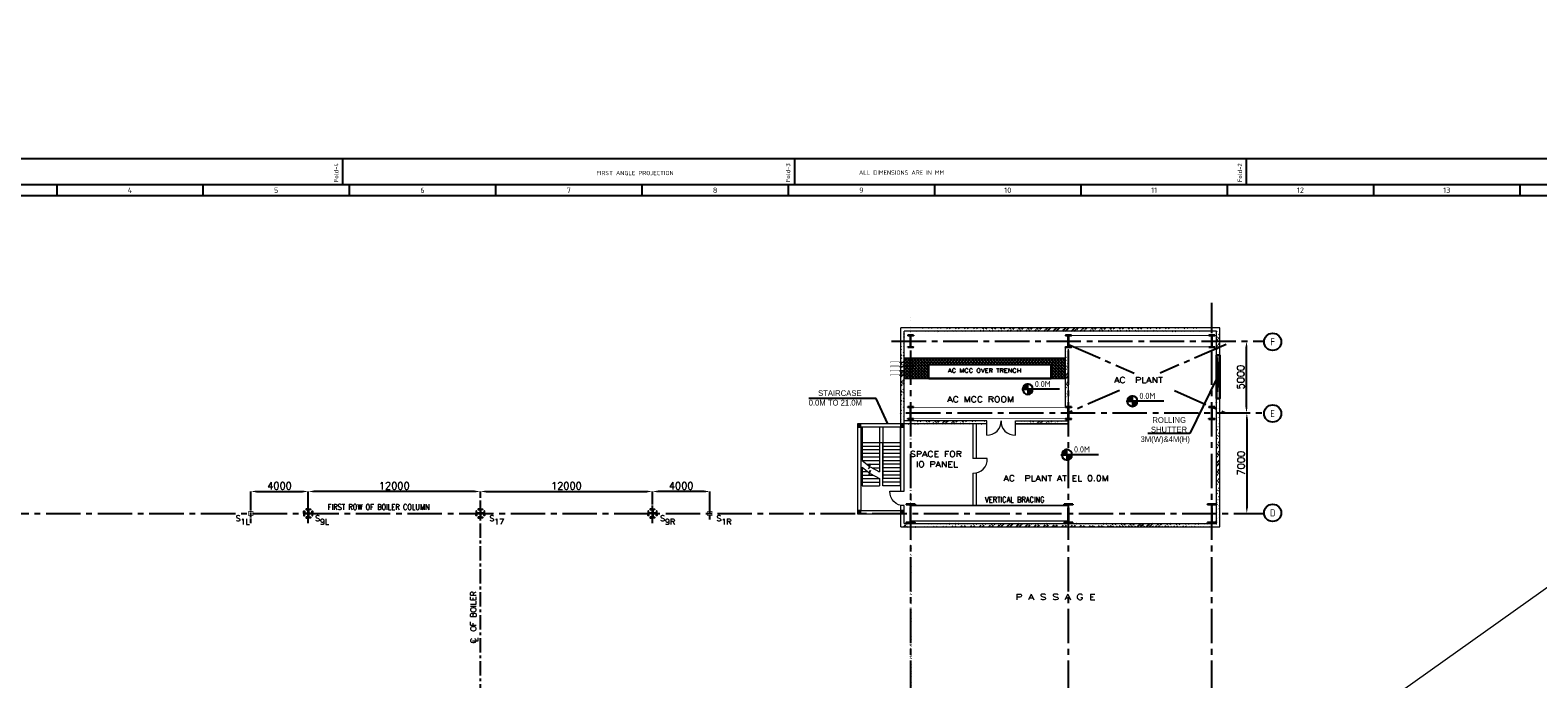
# Model space of a CAD drawing. Extents: x -7650383 to 4934791, y -137560 to 1826789.
# Tile 68 of 256: x 208007 to 313112, y 510058 to 555252. Entities that reach past the tile are written whole.
import ezdxf
from ezdxf.enums import TextEntityAlignment as Align

# ---------------------------------------------------------------- set-up
doc = ezdxf.new("R2010")
doc.units = 0
doc.header["$LTSCALE"] = 800
doc.header["$MEASUREMENT"] = 0
for name, pattern in [('CENTER', [2, 1.25, -0.25, 0.25, -0.25]), ('CENTER2', [1.125, 0.75, -0.125, 0.125, -0.125]), ('CONTINOUS', [0]), ('DASHDOT', [1, 0.5, -0.25, 0, -0.25])]:
    doc.linetypes.add(name, pattern=pattern)
doc.layers.get('0').update_dxf_attribs({"linetype": 'CONTINUOUS'})
for name, color, linetype in [('0-7-COL', 2, 'CENTER'), ('CENTER', 2, 'CENTER'), ('COL', 1, 'CENTER'), ('GRID', 8, 'CENTER'), ('GT_5', 4, 'CONTINUOUS'), ('HATCH', 9, 'CONTINUOUS'), ('LOGO', 7, 'CONTINUOUS'), ('obk', 7, 'CONTINUOUS'), ('OBN', 1, 'CONTINUOUS'), ('STR', 2, 'CONTINUOUS'), ('T', 3, 'CONTINUOUS'), ('TEXT', 3, 'CONTINUOUS')]:
    doc.layers.add(name, color=color, linetype=linetype)
for name, color, linetype, lineweight in [('DIM', 4, 'CONTINUOUS', 13), ('STAIR', 4, 'CONTINUOUS', 13), ('WALL', 6, 'CONTINUOUS', 18)]:
    doc.layers.add(name, color=color, linetype=linetype, lineweight=lineweight)
doc.styles.add('c5', font='complex.shx', dxfattribs={"height": 5})
doc.styles.add('HTX11', font='O8111901')
doc.styles.add('ROMANC', font='romanc')
doc.styles.add('ROMANS', font='ISO9.shx', dxfattribs={"width": 0.8})
doc.styles.add('S1', font='SIMPLEX.SHX', dxfattribs={"height": 200})
doc.styles.add('S3', font='ROMANS1.SHX', dxfattribs={"width": 0.8})
doc.styles.get("Standard").update_dxf_attribs({"font": 'ISO9'})
doc.dimstyles.get("Standard").update_dxf_attribs({"dimtxt": 0.18, "dimasz": 0.18, "dimexe": 0.18, "dimexo": 0.0625, "dimgap": 0.09, "dimtad": 0, "dimtih": 1, "dimtoh": 1, "dimdec": 4, "dimzin": 0, "dimdsep": 46, "dimtxsty": 'Standard', "dimcen": 0.09, "dimadec": 0, "dimazin": 0, "dimtfac": 1, "dimtdec": 4, "dimtofl": 0, "dimtmove": 0, "dimatfit": 3, "dimfxl": 1, "dimtolj": 1, "dimtzin": 0, "dimarcsym": 0})
doc.dimstyles.new('STANDARD$0', dxfattribs={"dimtxt": 250, "dimasz": 200, "dimexe": 0, "dimexo": 0, "dimgap": 100, "dimtad": 1, "dimdec": 0, "dimzin": 0, "dimdsep": 46, "dimtxsty": 'S1', "dimcen": 0, "dimadec": 0, "dimazin": 0, "dimtfac": 1, "dimtdec": 0, "dimtmove": 2, "dimatfit": 3, "dimfxl": 1, "dimtolj": 1, "dimtzin": 0, "dimarcsym": 0})

# ---------------------------------------------------------------- blocks, each defined once
blk = doc.blocks.new('COL2')
at = {"layer": 'obk'}
for points in [[(-15, 15), (-270, 15), (-270, 150), (-300, 150), (-300, 0)], [(-15, -15), (-270, -15), (-270, -150), (-300, -150), (-300, 0)], [(-15, 15), (-15, 270), (-150, 270), (-150, 300), (0, 300)], [(15, 15), (15, 270), (150, 270), (150, 300), (0, 300)], [(300, 0), (300, 150), (270, 150), (270, 15), (15, 15)], [(300, 0), (300, -150), (270, -150), (270, -15), (15, -15)], [(0, -300), (-150, -300), (-150, -270), (-15, -270), (-15, -15)], [(0, -300), (150, -300), (150, -270), (15, -270), (15, -15)]]:
    blk.add_lwpolyline(points, dxfattribs=at)
blk = doc.blocks.new('X')
at = {"layer": 'OBN'}
blk.add_blockref('COL2', (0, 0), dxfattribs=at)
blk = doc.blocks.new('*D188')
at = {"layer": 'DIM', "linetype": 'Continuous', "lineweight": -2, "transparency": 16777216}
for p, q in [((227391, 522679), (227391, 523110)), ((239391, 522679), (239391, 523110))]:
    blk.add_line(p, q, dxfattribs=at)
at = {"layer": 'DIM', "color": 4, "linetype": 'Continuous', "lineweight": -2, "transparency": 16777216}
blk.add_line((238991, 523110), (227791, 523110), dxfattribs=at)
at = {"layer": 'DIM', "color": 4, "linetype": 'Continuous', "transparency": 16777216}
for points in [[(227791, 523177), (227791, 523044), (227391, 523110)], [(238991, 523177), (238991, 523044), (239391, 523110)]]:
    blk.add_solid(points, dxfattribs=at)
at = {"layer": 'DIM', "linetype": 'Continuous', "transparency": 16777216, "insert": (233391, 523510), "char_height": 500, "attachment_point": 5, "style": 'ROMANC'}
blk.add_mtext('\\A1;12000', dxfattribs=at)
blk = doc.blocks.new('*D189')
at = {"layer": 'DIM', "linetype": 'Continuous', "lineweight": -2, "transparency": 16777216}
for p, q in [((223391, 521894), (223391, 523110)), ((227391, 522007), (227391, 523110))]:
    blk.add_line(p, q, dxfattribs=at)
at = {"layer": 'DIM', "color": 4, "linetype": 'Continuous', "lineweight": -2, "transparency": 16777216}
blk.add_line((223791, 523110), (226991, 523110), dxfattribs=at)
at = {"layer": 'DIM', "color": 4, "linetype": 'Continuous', "transparency": 16777216}
for points in [[(223791, 523177), (223791, 523044), (223391, 523110)], [(226991, 523177), (226991, 523044), (227391, 523110)]]:
    blk.add_solid(points, dxfattribs=at)
at = {"layer": 'DIM', "linetype": 'Continuous', "transparency": 16777216, "insert": (225391, 523510), "char_height": 500, "attachment_point": 5, "style": 'ROMANC'}
blk.add_mtext('\\A1;4000', dxfattribs=at)
blk = doc.blocks.new('*D190')
at = {"layer": 'DIM', "color": 4, "linetype": 'Continuous', "lineweight": -2, "transparency": 16777216}
blk.add_line((239791, 523110), (250991, 523110), dxfattribs=at)
at = {"layer": 'DIM', "linetype": 'Continuous', "lineweight": -2, "transparency": 16777216}
blk.add_line((251391, 522679), (251391, 523110), dxfattribs=at)
at = {"layer": 'DIM', "color": 4, "linetype": 'Continuous', "transparency": 16777216}
for points in [[(239791, 523177), (239791, 523044), (239391, 523110)], [(250991, 523177), (250991, 523044), (251391, 523110)]]:
    blk.add_solid(points, dxfattribs=at)
at = {"layer": 'DIM', "linetype": 'Continuous', "transparency": 16777216, "insert": (245391, 523510), "char_height": 500, "attachment_point": 5, "style": 'ROMANC'}
blk.add_mtext('\\A1;12000', dxfattribs=at)
blk = doc.blocks.new('*D191')
at = {"layer": 'DIM', "linetype": 'Continuous', "lineweight": -2, "transparency": 16777216}
for p, q in [((251391, 522405), (251391, 523110)), ((255391, 521582), (255391, 523110))]:
    blk.add_line(p, q, dxfattribs=at)
at = {"layer": 'DIM', "color": 4, "linetype": 'Continuous', "lineweight": -2, "transparency": 16777216}
blk.add_line((254991, 523110), (251791, 523110), dxfattribs=at)
at = {"layer": 'DIM', "color": 4, "linetype": 'Continuous', "transparency": 16777216}
for points in [[(251791, 523177), (251791, 523044), (251391, 523110)], [(254991, 523177), (254991, 523044), (255391, 523110)]]:
    blk.add_solid(points, dxfattribs=at)
at = {"layer": 'DIM', "linetype": 'Continuous', "transparency": 16777216, "insert": (253391, 523510), "char_height": 500, "attachment_point": 5, "style": 'ROMANC'}
blk.add_mtext('\\A1;4000', dxfattribs=at)
blk = doc.blocks.new('*D259')
at = {"layer": 'DIM', "linetype": 'Continuous', "lineweight": -2, "transparency": 16777216}
for p, q in [((292665, 528582), (292824, 528582)), ((292546, 521582), (292824, 521582))]:
    blk.add_line(p, q, dxfattribs=at)
at = {"layer": 'DIM', "color": 4, "linetype": 'Continuous', "lineweight": -2, "transparency": 16777216}
blk.add_line((292824, 528182), (292824, 521982), dxfattribs=at)
at = {"layer": 'DIM', "color": 4, "linetype": 'Continuous', "transparency": 16777216}
for points in [[(292757, 528182), (292891, 528182), (292824, 528582)], [(292757, 521982), (292891, 521982), (292824, 521582)]]:
    blk.add_solid(points, dxfattribs=at)
at = {"layer": 'DIM', "linetype": 'Continuous', "transparency": 16777216, "insert": (292424, 525082), "char_height": 500, "attachment_point": 5, "rotation": 90, "style": 'ROMANC'}
blk.add_mtext('\\A1;7000', dxfattribs=at)
blk = doc.blocks.new('*D262')
at = {"layer": 'DIM', "color": 4, "linetype": 'Continuous', "lineweight": -2, "transparency": 16777216}
blk.add_line((292801, 528982), (292801, 533182), dxfattribs=at)
at = {"layer": 'DIM', "linetype": 'Continuous', "lineweight": -2, "transparency": 16777216}
blk.add_line((292665, 528582), (292801, 528582), dxfattribs=at)
at = {"layer": 'DIM', "color": 4, "linetype": 'Continuous', "transparency": 16777216}
for points in [[(292735, 533182), (292868, 533182), (292801, 533582)], [(292735, 528982), (292868, 528982), (292801, 528582)]]:
    blk.add_solid(points, dxfattribs=at)
at = {"layer": 'DIM', "linetype": 'Continuous', "transparency": 16777216, "insert": (292401, 531082), "char_height": 500, "attachment_point": 5, "rotation": 90, "style": 'ROMANC'}
blk.add_mtext('\\A1;5000', dxfattribs=at)
blk = doc.blocks.new('A$C731D3036')
for p, q in [((-1867.6, 1843.2), (-1867.6, 1869.9)), ((-1400.7, 1843.2), (-1400.7, 1869.9)), ((-933.8, 1843.2), (-933.8, 1869.9)), ((-2163.3, 1843.2), (-2163.3, 1832.1)), ((-2012.2, 1843.2), (-2012.2, 1832.1)), ((-1861, 1843.2), (-1861, 1832.1)), ((-1709.8, 1843.2), (-1709.8, 1832.1)), ((-1558.6, 1843.2), (-1558.6, 1832.1)), ((-1407.4, 1843.2), (-1407.4, 1832.1)), ((-1256.2, 1843.2), (-1256.2, 1832.1)), ((-1105, 1843.2), (-1105, 1832.1)), ((-953.8, 1843.2), (-953.8, 1832.1)), ((-802.6, 1843.2), (-802.6, 1832.1)), ((-651.4, 1843.2), (-651.4, 1832.1)), ((-2401.2, 1832.1), (-215.7, 1832.1))]:
    blk.add_line(p, q)
for points in [[(0, 1869.9), (-2643.6, 1869.9), (-2643.6, 0), (0, 0)], [(-26.7, 1843.2), (-2616.9, 1843.2), (-2616.9, 26.7), (-26.7, 26.7)]]:
    blk.add_lwpolyline(points, close=True)
for s, p in [('Fold-4', (-1872.3, 1845.9)), ('Fold-3', (-1405.4, 1845.9)), ('Fold-2', (-938.5, 1845.9))]:
    blk.add_text(s, height=4.45, rotation=90).set_placement(p)
blk.add_text('FIRST ANGLE PROJECTION', height=4.447).set_placement((-1605.6, 1853.1))
blk.add_text('ALL DIMENSIONS ARE IN MM', height=4.447).set_placement((-1290.3, 1853.6), align=Align.CENTER)
for s, p in [('4', (-2087.7, 1837.6)), ('5', (-1936.6, 1837.6)), ('6', (-1785.4, 1837.6)), ('7', (-1634.2, 1837.6)), ('8', (-1483, 1837.6)), ('9', (-1331.8, 1837.6)), ('10', (-1180.6, 1837.6)), ('11', (-1029.4, 1837.6)), ('12', (-878.2, 1837.6)), ('13', (-727, 1837.6))]:
    blk.add_text(s, height=5.56).set_placement(p, align=Align.MIDDLE)
blk = doc.blocks.new('A$C14326149')
at = {"layer": 'COL'}
h = blk.add_hatch(dxfattribs=at)
h.set_pattern_fill('ANSI31', color=256, scale=100, style=0)
h.paths.add_polyline_path([(310, 640), (0, 640), (0, 600), (310, 600)])
h.paths.add_polyline_path([(0, 600), (0, 640), (-310, 640), (-310, 600)])
h.paths.add_polyline_path([(0, -640), (0, -600), (-310, -600), (-310, -640)])
h.paths.add_polyline_path([(0, -600), (0, -640), (310, -640), (310, -600)])
h.paths.add_polyline_path([(-16, 0), (0, 0), (0, 600), (-16, 600)])
h.paths.add_polyline_path([(0, 0), (16, 0), (16, 600), (0, 600)])
h.paths.add_polyline_path([(16, 0), (0, 0), (0, -600), (16, -600)])
h.paths.add_polyline_path([(-16, -600), (0, -600), (0, 0), (-16, 0)])
for p, q in [((310, 640), (-310, 640)), ((-310, 640), (-310, 600)), ((310, 600), (-310, 600)), ((-16, -600), (-16, 600)), ((16, -600), (16, 600)), ((310, 640), (310, 600)), ((-310, -600), (310, -600)), ((-310, -640), (-310, -600)), ((-310, -640), (310, -640)), ((310, -640), (310, -600))]:
    blk.add_line(p, q, dxfattribs=at)
at = {"layer": 'COL', "color": 2}
for p, q in [((44, 0), (-44, 0)), ((0, -672), (0, 672))]:
    blk.add_line(p, q, dxfattribs=at)
blk = doc.blocks.new('*X5')
at = {"color": 0}
for p, q in [((36080, 29200), (36330, 29200)), ((36081, 29225), (36330, 29225)), ((36085, 29250), (36330, 29250)), ((36092, 29275), (36330, 29275)), ((36102, 29300), (36330, 29300)), ((36115, 29325), (36330, 29325)), ((36132, 29350), (36330, 29350)), ((36154, 29375), (36330, 29375)), ((36183, 29400), (36330, 29400)), ((36226, 29425), (36330, 29425))]:
    blk.add_line(p, q, dxfattribs=at)
blk = doc.blocks.new('LL')
for p, q in [((-1136, 0), (-711, 0)), ((-711, 0), (-711, 423)), ((1493, 0), (-711, 0)), ((-711, 0), (-711, -418))]:
    blk.add_line(p, q)
for start, end in [(90, 180), (180, 270), (0, 90), (270, 0)]:
    blk.add_arc((-711, 0), 360, start, end)
at = {"xscale": 1.440000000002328, "yscale": 1.440000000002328, "zscale": 1.440000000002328}
blk.add_blockref('*X5', (-53026, -42044), dxfattribs=at)
at = {"xscale": 1.440000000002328, "yscale": 1.440000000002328, "zscale": 1.440000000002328, "rotation": 180}
blk.add_blockref('*X5', (51604, 42044), dxfattribs=at)
at = {"flags": 4}
blk.add_attdef('LEVEL', (-222, 154), '', height=432, dxfattribs=at)
blk = doc.blocks.new('SSDCDCDC')
at = {"layer": 'WALL'}
h = blk.add_hatch(dxfattribs=at)
h.set_pattern_fill('ANSI31', color=0, scale=500, angle=-90, style=0)
h.set_pattern_definition([(315, (85042.655, 266906.234), (44.194174, 44.194174), [])])
h.paths.add_polyline_path([(247862, 169742), (247862, 169512), (247632, 169512), (247632, 169742)])
h.paths.add_polyline_path([(250892, 169742), (250892, 169512), (250662, 169512), (250662, 169742)])
h.paths.add_polyline_path([(250892, 163712), (250892, 163482), (250662, 163482), (250662, 163712)])
h.paths.add_polyline_path([(247862, 163712), (247862, 163482), (247632, 163482), (247632, 163712)])
for p, q in [((247632, 165050), (247632, 169742)), ((247632, 169742), (250892, 169742)), ((247913, 169512), (247913, 165427)), ((249113, 169512), (249113, 165927)), ((249363, 169512), (249363, 166392)), ((250563, 169512), (250563, 167190)), ((250892, 169742), (250892, 163482)), ((247913, 168427), (249113, 168427)), ((247913, 168177), (249113, 168177)), ((249113, 168427), (249363, 168427)), ((249363, 168427), (250563, 168427)), ((249363, 168177), (250563, 168177)), ((247913, 167927), (249113, 167927)), ((247913, 167677), (249113, 167677)), ((247913, 167427), (249113, 167427)), ((247913, 167177), (249113, 167177)), ((249363, 167927), (250563, 167927)), ((249363, 167677), (250563, 167677)), ((249363, 167427), (250563, 167427)), ((249363, 167177), (250563, 167177)), ((247913, 166927), (249113, 166927)), ((247913, 166677), (249113, 166677)), ((247913, 166427), (249113, 166427)), ((247913, 166177), (249113, 166177)), ((250230, 166927), (249363, 166927)), ((249877, 166677), (249363, 166677)), ((249427, 166427), (249363, 166427)), ((250563, 166177), (249814, 166177)), ((250563, 166427), (250186, 166427)), ((250563, 166677), (250503, 166677)), ((250563, 166725), (250563, 165427)), ((248632, 165050), (247632, 165050)), ((248632, 165050), (247632, 165050)), ((247913, 165927), (249113, 165927)), ((247913, 165677), (249113, 165677)), ((247913, 165427), (249113, 165427)), ((249363, 165927), (249363, 165427)), ((250563, 165927), (249363, 165927)), ((250563, 165677), (249363, 165677)), ((250563, 165427), (249363, 165427)), ((250892, 163482), (247632, 163482))]:
    blk.add_line(p, q, dxfattribs=at)
for points in [[(247862, 169742), (247862, 169512), (247632, 169512), (247632, 169742)], [(250892, 169742), (250892, 169512), (250662, 169512), (250662, 169742)], [(247862, 163712), (247862, 163482), (247632, 163482), (247632, 163712)], [(247862, 163712), (247862, 163482), (247632, 163482), (247632, 163712)], [(250892, 163712), (250892, 163482), (250662, 163482), (250662, 163712)]]:
    blk.add_lwpolyline(points, close=True, dxfattribs=at)
for points in [[(247862, 165050), (247862, 169512), (250662, 169512), (250662, 163712), (247862, 163712)], [(249113, 165427), (249113, 168427)], [(250568, 167193), (250096, 166821), (249985, 166961), (250111, 166605), (250000, 166745), (249363, 166392)], [(250568, 166728), (250096, 166356), (249985, 166496), (250111, 166140), (250000, 166280), (249363, 165927)]]:
    blk.add_lwpolyline(points, dxfattribs=at)
blk.add_arc((247684, 164997), 949, 266.85716, 3.14284, dxfattribs=at)
blk = doc.blocks.new('e row column')
at = {"layer": 'COL'}
h = blk.add_hatch(dxfattribs=at)
h.set_pattern_fill('ANSI31', color=256, scale=100, style=0)
h.paths.add_polyline_path([(-205, -385), (205, -385), (205, -425), (-205, -425)])
h.paths.add_polyline_path([(205, 425), (205, 385), (-205, 385), (-205, 425)])
edge = h.paths.add_edge_path()
edge.add_line((-16, -385), (-16, 385))
edge.add_line((16, -385), (16, 385))
for p, q in [((205, 425), (-205, 425)), ((-205, 425), (-205, 385)), ((205, 385), (-205, 385)), ((-16, -385), (-16, 385)), ((16, -385), (16, 385)), ((205, 425), (205, 385)), ((-205, -385), (205, -385)), ((-205, -425), (-205, -385)), ((-205, -425), (205, -425)), ((205, -425), (205, -385))]:
    blk.add_line(p, q, dxfattribs=at)
at = {"layer": 'COL', "color": 2}
for p, q in [((44, 0), (-44, 0)), ((0, -475), (0, 475))]:
    blk.add_line(p, q, dxfattribs=at)

msp = doc.modelspace()

# ---------------------------------------------------------------- hatches: boundary and pattern name
h = msp.add_hatch()
h.set_pattern_fill('ANSI37', color=256, scale=1200)
h.set_pattern_definition([(45, (30173.99, 358099.68), (-106.06602, 106.06602), []), (135, (30173.99, 358099.68), (-106.06602, -106.06602), [])])
h.paths.add_polyline_path([(268941.2, 532365.9), (268941.2, 531015.8), (270660.7, 531015.8), (270660.7, 531965.8), (279160.7, 531965.8), (279160.7, 531015.8), (280160.8, 531015.8), (280160.8, 532365.9)], flags=16)
h.paths.add_polyline_path([(268941.2, 531015.8), (280160.8, 531015.8), (280160.8, 532365.9), (268941.2, 532365.9)])
h.paths.add_polyline_path([(280160.8, 531015.8), (280160.8, 532365.9), (268941.2, 532365.9), (268941.2, 531015.8)], flags=17)
at = {"layer": 'HATCH'}
h = msp.add_hatch(dxfattribs=at)
h.set_pattern_fill('ANSI32', color=256, scale=1200, style=0)
h.set_pattern_definition([(45, (183511.4, 370451.43), (-318.198, 318.198), []), (45, (183723.54, 370451.43), (-318.198, 318.198), [])])
edge = h.paths.add_edge_path()
edge.add_line((269276.2, 471263.2), (269276.2, 475773.1))
edge.add_line((269391.2, 462681.9), (269391.2, 535263.6))
edge.add_line((269506.2, 471263.2), (269506.2, 475773.1))
h = msp.add_hatch(dxfattribs=at)
h.set_pattern_fill('ANSI32', color=256, scale=1200, style=0)
h.set_pattern_definition([(45, (184393.27, 387160.13), (-318.198, 318.198), []), (45, (184605.4, 387160.13), (-318.198, 318.198), [])])
edge = h.paths.add_edge_path()
edge.add_line((290938.3, 534510.1), (268711.3, 534511.9))
edge.add_line((290938.3, 534280.1), (268711.2, 534281.9))
h = msp.add_hatch(dxfattribs=at)
h.set_pattern_fill('ANSI32', color=256, scale=1200, style=0)
h.set_pattern_definition([(45, (183511.4, 379928.9), (-318.198, 318.198), []), (45, (183723.54, 379928.9), (-318.198, 318.198), [])])
edge = h.paths.add_edge_path()
edge.add_line((268711.3, 527821.7), (268711.2, 534263.5))
edge.add_line((268941.2, 527821.7), (268941.2, 534281.9))
h = msp.add_hatch(dxfattribs=at)
h.set_pattern_fill('ANSI32', color=256, scale=1200, style=0)
h.set_pattern_definition([(45, (205508.76, 392005.35), (-318.198, 318.198), []), (45, (205720.9, 392005.35), (-318.198, 318.198), [])])
edge = h.paths.add_edge_path()
edge.add_line((290708.3, 532598.8), (290708.3, 534510.1))
edge.add_line((290938.3, 532598.8), (290938.3, 534510.1))
h = msp.add_hatch(dxfattribs=at)
h.set_pattern_fill('ANSI32', color=256, scale=1200, style=0)
h.set_pattern_definition([(45, (194961.15, 389961.27), (-318.198, 318.198), []), (45, (195173.3, 389961.27), (-318.198, 318.198), [])])
edge = h.paths.add_edge_path()
edge.add_line((280186.7, 528994.2), (280186.2, 533169.3))
edge.add_line((280391.2, 528994.2), (280391.2, 533169.3))
h = msp.add_hatch(dxfattribs=at)
h.set_pattern_fill('ANSI32', color=256, scale=1200, style=0)
h.set_pattern_definition([(45, (205507.8, 380058.2), (-318.198, 318.198), []), (45, (205719.93, 380058.2), (-318.198, 318.198), [])])
edge = h.paths.add_edge_path()
edge.add_line((290707.3, 520651.7), (290707.9, 529478.4))
edge.add_line((290937.3, 520651.7), (290937.9, 529478.3))
h = msp.add_hatch(dxfattribs=at)
h.set_pattern_fill('ANSI32', color=256, scale=1200, style=0)
h.set_pattern_definition([(45, (178533.9, 380686.95), (-318.198, 318.198), []), (45, (178746.04, 380686.95), (-318.198, 318.198), [])])
edge = h.paths.add_edge_path()
edge.add_line((274688.7, 528038.7), (268941.2, 528039.5))
edge.add_line((274688.7, 527820.8), (268941.2, 527821.7))
h = msp.add_hatch(dxfattribs=at)
h.set_pattern_fill('ANSI32', color=256, scale=1200, style=0)
h.set_pattern_definition([(45, (184511.4, 380700), (-318.198, 318.198), []), (45, (184723.54, 380700), (-318.198, 318.198), [])])
edge = h.paths.add_edge_path()
edge.add_line((280387.4, 528041.7), (276688.7, 528041.7))
edge.add_line((280391.2, 527819.9), (276688.7, 527820.5))
h = msp.add_hatch(dxfattribs=at)
h.set_pattern_fill('ANSI32', color=256, scale=1200, style=0)
h.set_pattern_definition([(45, (183511.4, 379245), (-318.198, 318.198), []), (45, (183723.54, 379245), (-318.198, 318.198), [])])
edge = h.paths.add_edge_path()
edge.add_line((268941.2, 520881.7), (269191.2, 520881.7))
edge.add_line((268711.2, 520651.7), (269191.2, 520651.7))
h = msp.add_hatch(dxfattribs=at)
h.set_pattern_fill('ANSI32', color=256, scale=1200, style=0)
h.set_pattern_definition([(45, (184511.4, 380060), (-318.198, 318.198), []), (45, (184723.54, 380060), (-318.198, 318.198), [])])
edge = h.paths.add_edge_path()
edge.add_line((269375.2, 520881.7), (280375.2, 520881.7))
edge.add_line((269375.2, 520651.7), (290937.2, 520651.7))
h = msp.add_hatch(dxfattribs=at)
h.set_pattern_fill('ANSI32', color=256, scale=1200, style=0)
h.set_pattern_definition([(45, (184511.4, 379245), (-318.198, 318.198), []), (45, (184723.54, 379245), (-318.198, 318.198), [])])
edge = h.paths.add_edge_path()
edge.add_line((280407.2, 520651.7), (290937.3, 520651.7))
edge.add_line((280407.2, 520881.7), (290937.3, 520881.7))
h = msp.add_hatch(dxfattribs=at)
h.set_pattern_fill('ANSI32', color=256, scale=1200, style=0)
h.set_pattern_definition([(45, (183511.4, 370560), (-318.198, 318.198), []), (45, (183723.54, 370560), (-318.198, 318.198), [])])
edge = h.paths.add_edge_path()
edge.add_line((269276.2, 476282.8), (269276.2, 482880.6))
edge.add_line((269391.2, 449571.6), (269391.2, 519876.9))
edge.add_line((269506.2, 476282.8), (269506.2, 482880.6))

# ---------------------------------------------------------------- linework, layer by layer
msp.add_line((290708, 529598.9), (290938, 529598.9))
at = {"flags": 128}
for points, const_width in [([(267994, 532054.7), (267994, 532154.7), (268594, 532154.7), (268594, 532054.7)], 25), ([(267994, 531754.7), (267994, 531854.7), (268594, 531854.7), (268594, 531754.7)], 25), ([(268629, 532115.7), (269016, 532115.7)], 100), ([(268629, 531815.7), (269016, 531815.7)], 100), ([(269052.5, 532054.7), (269052.5, 532154.7), (269652.5, 532154.7), (269652.5, 532054.7)], 25), ([(269052.5, 531754.7), (269052.5, 531854.7), (269652.5, 531854.7), (269652.5, 531754.7)], 25), ([(267994, 531454.7), (267994, 531554.7), (268594, 531554.7), (268594, 531454.7)], 25), ([(267994, 531154.7), (267994, 531254.7), (268594, 531254.7), (268594, 531154.7)], 25), ([(268629, 531515.7), (269016, 531515.7)], 100), ([(268629, 531215.7), (269016, 531215.7)], 100), ([(269052.5, 531454.7), (269052.5, 531554.7), (269652.5, 531554.7), (269652.5, 531454.7)], 25), ([(269052.5, 531154.7), (269052.5, 531254.7), (269652.5, 531254.7), (269652.5, 531154.7)], 25)]:
    msp.add_lwpolyline(points, dxfattribs=dict(at, const_width=const_width))
for points in [[(268941.2, 531015.8), (280160.8, 531015.8), (280160.8, 532365.9), (268941.2, 532365.9)], [(270660.7, 530965.8), (270660.7, 531965.8), (279160.7, 531965.8), (279160.7, 530965.8)], [(290708, 532598.8), (290938, 532598.8), (290938, 529598.8), (290708, 529598.8)]]:
    msp.add_lwpolyline(points, close=True)
msp.add_lwpolyline([(290708, 529598.8), (290938, 529598.9), (290938, 532598.8), (290708, 532598.8), (290708, 529598.8), (290938, 532598.8), (290708, 532598.8), (290938, 529598.9)], dxfattribs=at)
at = {"layer": '0-7-COL', "color": 6, "linetype": 'Continuous'}
for centre in [(294625.7, 533534.6), (294625.7, 528541.3), (294625.7, 521620.2)]:
    msp.add_circle(centre, 600, dxfattribs=at)
at = {"layer": 'CENTER'}
msp.add_line((239391.2, 507092), (239391.2, 522678.6), dxfattribs=at)
at = {"layer": 'COL', "linetype": 'Continuous', "const_width": 50}
for points in [[(223541.2, 521431.7), (223241.2, 521431.7), (223241.2, 521731.7), (223541.2, 521731.7)], [(255241.2, 521431.7), (255541.2, 521431.7), (255541.2, 521731.7), (255241.2, 521731.7)]]:
    msp.add_lwpolyline(points, close=True, dxfattribs=at)
at = {"layer": 'GRID', "linetype": 'CENTER2', "ltscale": 4}
for p, q in [((290391.2, 458541.2), (290391.2, 536255.9)), ((269391.2, 458541.2), (269391.2, 534113)), ((280391.2, 458541.2), (280391.2, 534113)), ((268062.6, 533581.8), (294027, 533581.8)), ((280391.2, 533351.7), (284969.7, 531358.3)), ((291391.2, 533351.7), (286775.9, 531358.3)), ((283948.7, 530137.2), (280347.2, 528581.7)), ((287774.3, 530137.2), (291347.2, 528581.7)), ((269061.4, 528581.7), (294027, 528581.7)), ((191114.6, 521581.7), (294027, 521581.7))]:
    msp.add_line(p, q, dxfattribs=at)
at = {"layer": 'GRID', "linetype": 'CENTER2', "ltscale": 0.5}
for p, q in [((251391.2, 520894.4), (251391.2, 522757.6)), ((223391.2, 520894.4), (223391.2, 522075.9)), ((227391.2, 520894.4), (227391.2, 522075.9)), ((255391.2, 521150.3), (255391.2, 522021.4))]:
    msp.add_line(p, q, dxfattribs=at)
at = {"layer": 'STAIR'}
msp.add_line((355807.2, 546278.2), (178193.2, 420128.2), dxfattribs=at)
at = {"layer": 'STR', "color": 7, "linetype": 'DASHDOT'}
for points, const_width in [([(280596.2, 533973.1), (290186.2, 533973.1)], 60), ([(280596.2, 533189.3), (290186.2, 533189.3)], 60), ([(269596.2, 528977.5), (280186.2, 528977.5)], 60), ([(269596.2, 528185.9), (280186.2, 528185.9)], 60), ([(269391.2, 522131.7), (280391.2, 522131.7)], 100), ([(269391.2, 521056.1), (280391.2, 521056.1)], 100)]:
    msp.add_lwpolyline(points, dxfattribs=dict(at, const_width=const_width))
at = {"layer": 'WALL'}
for p, q in [((268710.9, 529411.7), (268711.3, 534511.9)), ((290938.3, 534510.1), (268711.3, 534511.9)), ((268941.2, 523189.7), (268941.2, 534281.9)), ((290708.3, 534280.1), (268941.2, 534281.9)), ((290708.2, 532598.8), (290708.3, 534280.1)), ((290938.2, 532598.8), (290938.3, 534510.1)), ((268711.3, 523129.2), (268712.2, 533583.5)), ((268940.9, 529411.7), (268941.2, 533466.7)), ((280186.7, 528994.2), (280186.2, 533169.3)), ((280391.2, 529164.1), (280391.2, 533031.8)), ((290707.2, 520881.7), (290708, 529598.9)), ((290937.2, 520651.7), (290938, 529598.9)), ((274688.7, 528038.7), (268941.2, 528039.5)), ((274688.7, 527820.8), (268941.2, 527821.7)), ((273731, 527821), (273731, 525398.1)), ((273948, 527821), (273948, 525398.1)), ((274688.7, 527041.7), (274688.7, 528041.7)), ((274688.7, 527041.7), (274688.7, 528041.7)), ((275702.4, 527820.7), (275675, 527820.7)), ((275688.8, 528040), (275688.6, 528040)), ((276688.7, 527041.7), (276688.7, 528041.7)), ((276688.7, 527041.7), (276688.7, 528041.7)), ((276688.7, 528041.7), (280387.4, 528041.7)), ((280387.3, 527820), (276688.7, 527820.5)), ((276688.7, 527820.5), (280387.3, 527820.5)), ((274731, 525398.1), (273731, 525398.1)), ((274731, 525398.1), (273731, 525398.1)), ((273731, 524398.1), (273731, 522131.7)), ((273948, 524411.1), (273948, 522131.7)), ((268711.1, 520651.7), (268711.2, 522144.6)), ((268941.2, 520881.7), (268941.2, 522129)), ((268711.1, 520651.7), (269375.2, 520651.7)), ((268941.2, 520881.7), (269375.2, 520881.7)), ((269375.2, 520881.7), (280375.2, 520881.7)), ((269375.2, 520651.7), (290937.2, 520651.7)), ((280407.2, 520881.7), (290707.2, 520881.7))]:
    msp.add_line(p, q, dxfattribs=at)
at = {"layer": 'WALL', "flags": 128}
msp.add_lwpolyline([(280387.4, 528071.7), (280387.3, 527819.9)], dxfattribs=at)
at = {"layer": 'WALL'}
for centre, start, end in [((274740.7, 527989.7), 266.857162, 3.142838), ((276636.6, 527989.7), 176.857162, 273.142838), ((273783, 525346), 266.857162, 3.142838)]:
    msp.add_arc(centre, 949.4, start, end, dxfattribs=at)

# ---------------------------------------------------------------- block references
at = {"color": 1, "linetype": 'CONTINOUS', "lineweight": 15, "xscale": 67.46500254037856, "yscale": 67.46500254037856, "zscale": 67.46500254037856}
msp.add_blockref('A$C731D3036', (355807.2, 420128.2), dxfattribs=at)
for p in [(269391.2, 533581.7), (280391.2, 533581.7), (290391.2, 533581.7), (269391.2, 528581.6), (280391.2, 528581.6), (290391.2, 528581.6)]:
    msp.add_blockref('e row column', p)
at = {"xscale": -1}
msp.add_blockref('SSDCDCDC', (516572.8, 358079.7), dxfattribs=at)
at = {"layer": 'COL', "color": 7, "xscale": -1, "rotation": 270}
msp.add_blockref('X', (227391.2, 521581.7), dxfattribs=at)
at = {"layer": 'COL', "color": 7, "rotation": 90}
for p in [(239391.2, 521581.7), (251391.2, 521581.7)]:
    msp.add_blockref('X', p, dxfattribs=at)
at = {"layer": 'DIM'}
for p in [(269391.2, 521581.7), (280391.2, 521581.7), (290391.2, 521581.7)]:
    msp.add_blockref('A$C14326149', p, dxfattribs=at)
at = {"layer": 'TEXT'}
for p in [(278265.2, 530230.5), (285555.9, 529400.8), (280995.9, 525672.8)]:
    msp.add_blockref('LL', p, dxfattribs=at).add_auto_attribs({'LEVEL': '0.0M'})

# ---------------------------------------------------------------- texts
at = {"layer": '0-7-COL', "color": 6, "linetype": 'Continuous', "style": 'ROMANS'}
for s, p in [('F', (294625.7, 533534.6)), ('E', (294625.7, 528541.3)), ('D', (294625.7, 521620.2))]:
    msp.add_text(s, height=500, dxfattribs=at).set_placement(p, align=Align.MIDDLE)
at = {"layer": 'GT_5', "char_height": 400, "attachment_point": 1, "style": 'HTX11'}
for s, insert, width in [('\\pi735.41;STAIRCASE \\P\\pi78.265;0.0M TO 21.0M', (262200.4, 530166, 207.7), 4613.673), ('\\pi563.26;ROLLING \\P\\pi458.5;SHUTTER \\P\\pi-265.31;3M(W)&4M(H)', (285676.5, 528292), 3450.326)]:
    msp.add_mtext(s, dxfattribs=dict(at, insert=insert, width=width))
at = {"layer": 'LOGO', "color": 4, "style": 'ROMANC'}
for s, p in [('OF BOILER', (238905.3, 513361.4)), ('L', (239044.5, 512641.6)), ('C', (238905.3, 512533.1))]:
    msp.add_text(s, height=400, rotation=90, dxfattribs=at).set_placement(p, align=Align.MIDDLE_LEFT)
at = {"layer": 'T'}
for s, height, style, width, p in [('AC MCC OVER TRENCH', 280, 'ROMANC', 1.2, (271996.5, 531398.5)), ('AC  PLANT ', 400, 'ROMANC', 1.2, (283574.1, 530677.7)), ('AC MCC ROOM', 400, 'ROMANC', 1.2, (271946.6, 529332.5)), ('SPACE FOR', 400, 'ROMANC', 1.2, (269339.1, 525523.7)), ('IO PANEL', 400, 'ROMANC', 1.2, (269751.1, 524810.7)), ('AC  PLANT AT EL 0.0M', 400, 'ROMANC', 1.2, (275859.7, 523836.2)), ('VERTICAL BRACING', 400, 'S3', 0.8, (274578.5, 522345.6)), ('FIRST ROW OF BOILER COLUMN', 400, 'S3', 0.8, (228756.4, 521828.3)), ('P A S S A G E', 400, 'ROMANC', 1.4, (276687.2, 515565.3))]:
    msp.add_text(s, height=height, dxfattribs=dict(at, style=style, width=width)).set_placement(p)
at = {"layer": 'T', "style": 'c5'}
for s, p in [('S', (222336.6, 521037.4)), ('S', (227878.8, 521037.4)), ('S', (240025.8, 521037.4)), ('S', (251930.8, 521037.4)), ('S', (255854.7, 521037.4)), ('1L', (222674.3, 520800.4)), ('9L', (228216.4, 520800.4)), ('17', (240363.5, 520800.4)), ('9R', (252268.4, 520800.4)), ('1R', (256192.3, 520800.4))]:
    msp.add_text(s, height=400, dxfattribs=at).set_placement(p)
at = {"layer": 'T', "insert": (265569.7, 470479.7, -320869.7), "char_height": 300, "width": 3893.798, "attachment_point": 1, "rotation": 90, "style": 'S3'}
msp.add_mtext('\\pi1004;STAIRCASE \\P\\pi609.76;0.0M TO 15.5M', dxfattribs=at)

# ---------------------------------------------------------------- dimensions: what is measured, and where the dimension line sits
at = {"layer": 'DIM', "linetype": 'Continuous'}
for base, p1, p2, angle, picture, middle in [((292801.2, 533581.8), (292665.1, 528581.7), (292801.2, 533581.8), 90, '*D262', (292401.2, 531081.8)), ((292824, 521581.7), (292665.1, 528581.7), (292546.4, 521581.7), 90, '*D259', (292424, 525081.7)), ((227391.2, 523110.2), (239391.2, 522678.6), (227391.2, 522678.6), 180, '*D188', (233391.2, 523510.2)), ((251391.2, 523110.2), (255391.2, 521582.5), (251391.2, 522405), 180, '*D191', (253391.2, 523510.2))]:
    dim = msp.add_linear_dim(base=base, p1=p1, p2=p2, angle=angle, dimstyle='STANDARD$0', override={"dimscale": 100, "dimtxt": 5, "dimasz": 4, "dimgap": 1.5, "dimtxsty": 'ROMANC', "dimclrd": 4, "dimclre": 256, "dimclrt": 256, "dimtix": 1}, dxfattribs=at)
    dim.commit()
    dim.dimension.update_dxf_attribs({"geometry": picture, "text_midpoint": middle})
for base, p1, p2, picture, middle in [((227391.2, 523110.2), (223391.2, 521893.8), (227391.2, 522007), '*D189', (225391.2, 523510.2)), ((251391.2, 523110.2), (239391.2, 523110.2), (251391.2, 522678.6), '*D190', (245391.2, 523510.2))]:
    dim = msp.add_linear_dim(base=base, p1=p1, p2=p2, dimstyle='STANDARD$0', override={"dimscale": 100, "dimtxt": 5, "dimasz": 4, "dimgap": 1.5, "dimtxsty": 'ROMANC', "dimclrd": 4, "dimclre": 256, "dimclrt": 256, "dimtix": 1}, dxfattribs=at)
    dim.commit()
    dim.dimension.update_dxf_attribs({"geometry": picture, "text_midpoint": middle})

# ---------------------------------------------------------------- leaders
for points in [[(290708, 530953), (288848.8, 527151), (285934.6, 527151)], [(267794.2, 527821.7), (266987.9, 529599.1), (262301.3, 529599.1)]]:
    msp.add_leader(points, dimstyle='Standard', override={"dimtxt": 350, "dimasz": 300, "dimexe": 0, "dimexo": 0, "dimgap": 100, "dimtad": 0, "dimtih": 0, "dimtoh": 0, "dimdec": 0, "dimtxsty": 'ROMANS', "dimcen": 0, "dimclrd": 9, "dimclre": 9, "dimclrt": 256, "dimtdec": 0, "dimtix": 1, "dimtofl": 1, "dimatfit": 0})

doc.saveas('drawing.dxf')
